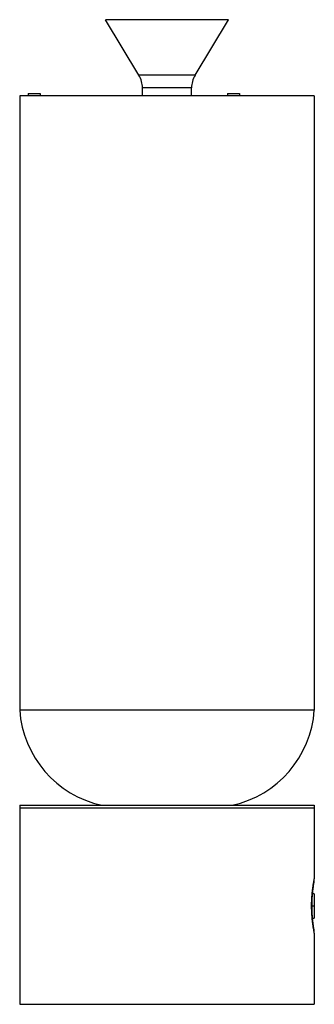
# Paper-space layout '_Izquierda' of a CAD drawing. Header units: millimetres. Extents: x -60 to 60, y 0 to 401.
import ezdxf

# ---------------------------------------------------------------- set-up
doc = ezdxf.new("R2010")
doc.units = ezdxf.units.MM

psp = doc.layouts.new('_Izquierda')

# ---------------------------------------------------------------- linework, layer by layer
at = {"color": 7, "linetype": 'Continuous', "lineweight": 25}
for p, q in [((-11.42, 378.06), (-25, 400.7)), ((25, 400.7), (-25, 400.7)), ((11.42, 378.06), (25, 400.7)), ((11.42, 378.06), (-11.42, 378.06)), ((10, 372.91), (-10, 372.91)), ((-10, 369.7), (-10, 372.91)), ((10, 369.7), (10, 372.91)), ((-60, 369.7), (-60, 119.7)), ((60, 369.7), (-60, 369.7)), ((-56.56, 370.7), (-56.56, 369.7)), ((-56.56, 370.7), (-51.63, 370.7)), ((-51.63, 370.7), (-51.63, 369.7)), ((24.58, 370.7), (24.58, 369.7)), ((24.58, 370.7), (29.52, 370.7)), ((29.52, 370.7), (29.52, 369.7)), ((60, 369.7), (60, 119.7)), ((60, 119.7), (-60, 119.7)), ((-60, 81), (-60, 0)), ((-60, 81), (60, 81)), ((60, 81), (60, 51)), ((-60, 80), (60, 80)), ((60, 45), (59.31, 45)), ((60, 45), (60, 35)), ((60, 40), (59.09, 40)), ((59.31, 35), (60, 35)), ((60, 29), (60, 0)), ((-60, 0), (60, 0))]:
    psp.add_line(p, q, dxfattribs=at)
for centre, radius, start, end in [((-20, 372.91), 10, 360, 30.9473), ((20, 372.91), 10, 149.0527, 180), ((-17.36, 122.75), 42.75, 184.0949, 257.583), ((17.36, 122.75), 42.75, 282.417, 355.9051), ((58.66, 38), 0.464, 309.3542, 357.3336)]:
    psp.add_arc(centre, radius, start, end, dxfattribs=at)
for points, knots in [([(58.95, 37.64), (58.95, 37.75), (58.94, 37.95), (58.93, 38.26), (58.92, 38.57), (58.91, 38.89), (58.91, 39.2), (58.9, 39.51), (58.9, 39.83), (58.9, 40.46), (58.91, 41.4), (58.96, 42.63), (59.03, 43.83), (59.15, 45.36), (59.34, 47.1), (59.55, 48.52), (59.7, 49.43), (59.8, 50), (59.89, 50.44), (59.94, 50.71), (59.97, 50.86), (59.99, 50.94), (60, 50.99), (60, 51), (60, 51)], [0, 0, 0, 0, 0.01572, 0.031404, 0.047065, 0.062717, 0.078372, 0.094045, 0.109749, 0.125497, 0.188055, 0.2506, 0.31314, 0.37569, 0.50093, 0.625097, 0.687391, 0.750101, 0.812245, 0.874699, 0.906023, 0.937292, 0.96859, 1, 1, 1, 1]), ([(59.12, 37.98), (59.1, 38.7), (59.07, 40.14), (59.12, 42.34), (59.24, 44.43), (59.42, 46.31), (59.63, 47.89), (59.8, 49.01), (59.9, 49.58), (59.89, 49.53), (59.89, 49.51)], [0, 0, 0, 0, 0.12498, 0.249473, 0.375948, 0.505934, 0.640482, 0.782098, 0.929074, 1, 1, 1, 1]), ([(59.85, 49.29), (59.89, 49.59), (59.98, 50.21), (59.99, 50.73), (60, 51)], [0, 0, 0, 0, 0.488192, 1, 1, 1, 1]), ([(60, 29), (60, 29), (60, 29), (60, 29.02), (59.99, 29.04), (59.99, 29.07), (59.98, 29.1), (59.96, 29.18), (59.93, 29.32), (59.88, 29.59), (59.82, 29.92), (59.72, 30.46), (59.58, 31.31), (59.42, 32.38), (59.29, 33.35), (59.21, 34.13), (59.13, 34.95), (59.06, 35.72), (59.01, 36.41), (58.98, 37.02), (58.96, 37.44), (58.95, 37.64)], [0, 0, 0, 0, 0.020919, 0.041802, 0.062663, 0.083518, 0.10438, 0.125263, 0.187801, 0.250157, 0.31283, 0.375229, 0.500304, 0.62489, 0.687601, 0.750127, 0.812361, 0.87454, 0.916371, 0.958141, 1, 1, 1, 1]), ([(59.85, 30.75), (59.8, 31.01), (59.72, 31.51), (59.48, 33.22), (59.24, 35.4), (59.16, 37.13), (59.12, 37.98)], [0, 0, 0, 0, 0.2663, 0.521061, 0.764294, 1, 1, 1, 1]), ([(60, 29), (59.99, 29.27), (59.98, 29.78), (59.89, 30.41), (59.85, 30.71)], [0, 0, 0, 0, 0.513666, 1, 1, 1, 1])]:
    psp.add_open_spline(points, degree=3, knots=knots, dxfattribs=at)

doc.saveas('drawing.dxf')
